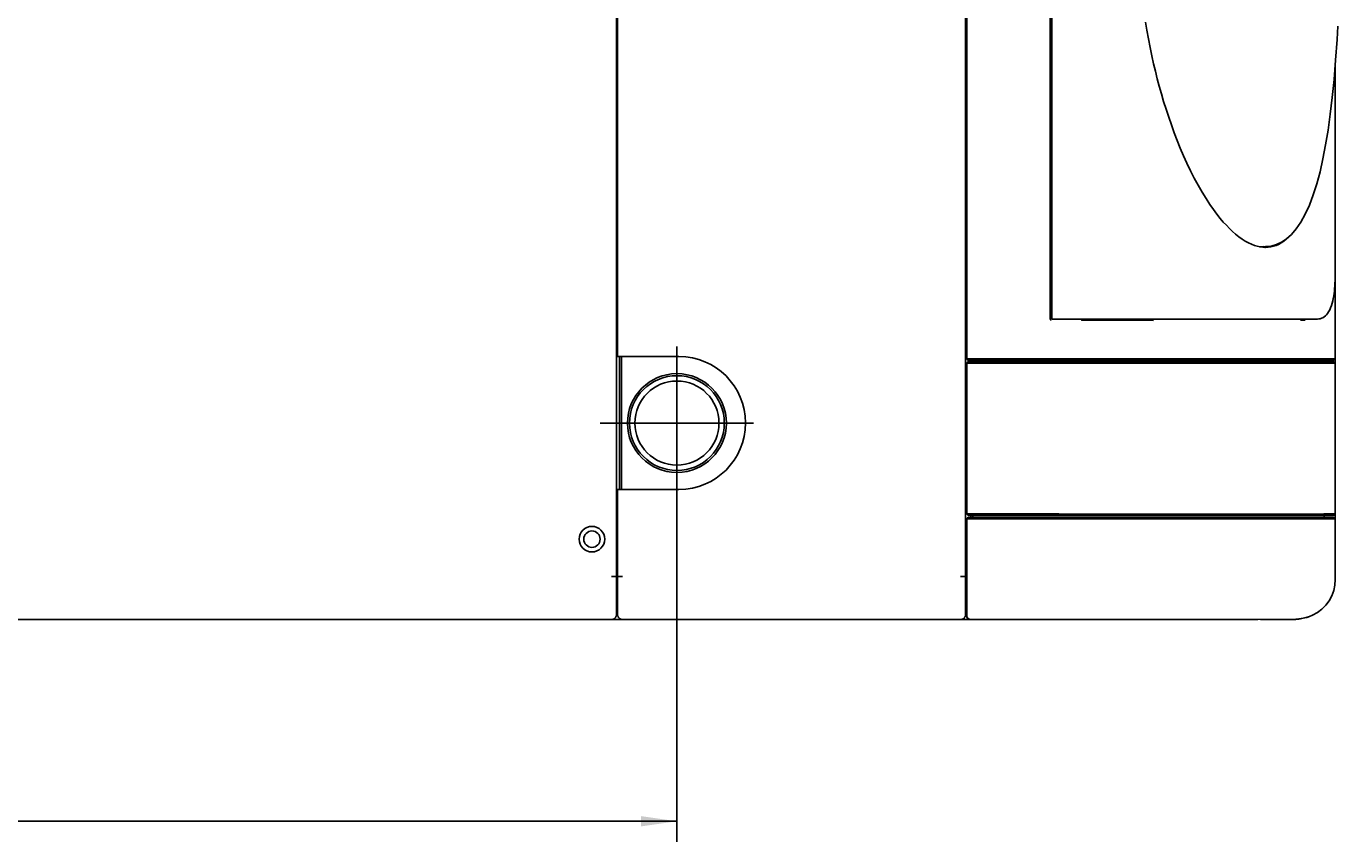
# Model space of a CAD drawing. Extents: x 213 to 948, y 153 to 704.
# Tile 23 of 62: x 565 to 693, y 153 to 232. Entities that reach past the tile are written whole.
import ezdxf

# ---------------------------------------------------------------- set-up
doc = ezdxf.new("R2010")
doc.units = 0
doc.header["$LTSCALE"] = 65.395
doc.header["$MEASUREMENT"] = 0
doc.linetypes.add('CENTER', pattern=[0.6, 0.375, -0.075, 0.075, -0.075])
doc.layers.get('0').update_dxf_attribs({"linetype": 'CONTINUOUS'})
for name, color, linetype in [('127-344632_DXF_CONTINUOUS_LINE', 7, 'CONTINUOUS'), ('127-344633_DXF_CONTINUOUS_LINE', 7, 'CONTINUOUS'), ('127-344635_DXF_CONTINUOUS_LINE', 7, 'CONTINUOUS'), ('127-344641_DXF_CONTINUOUS_LINE', 7, 'CONTINUOUS'), ('127-344646_DXF_CONTINUOUS_LINE', 7, 'CONTINUOUS'), ('127-344660_DXF_CONTINUOUS_LINE', 7, 'CONTINUOUS'), ('133-357613_DXF_DIMENSION', 7, 'CONTINUOUS'), ('133-357738_DXF_CONTINUOUS_LINE', 7, 'CONTINUOUS'), ('133-357871_DXF_CONTINUOUS_LINE', 7, 'CONTINUOUS'), ('133-357946_DXF_CONTINUOUS_LINE', 7, 'CONTINUOUS'), ('133-358078_DXF_CONTINUOUS_LINE', 7, 'CONTINUOUS'), ('133-358081_DXF_CONTINUOUS_LINE', 7, 'CONTINUOUS'), ('133-358252_DXF_CONTINUOUS_LINE', 7, 'CONTINUOUS'), ('133-358261_DXF_AXIS', 7, 'CONTINUOUS'), ('133-358261_DXF_CONTINUOUS_LINE', 7, 'CONTINUOUS'), ('133-358657_DXF_CONTINUOUS_LINE', 7, 'CONTINUOUS')]:
    doc.layers.add(name, color=color, linetype=linetype)
doc.styles.get("Standard").update_dxf_attribs({"font": 'txt', "width": 0.7})
doc.dimstyles.get("Standard").update_dxf_attribs({"dimtxt": 0.18, "dimasz": 0.18, "dimexe": 0.18, "dimexo": 0.0625, "dimgap": 0.09, "dimtad": 0, "dimtih": 1, "dimtoh": 1, "dimdec": 4, "dimzin": 0, "dimdsep": 46, "dimtxsty": 'Standard', "dimcen": 0.09, "dimadec": 0, "dimazin": 0, "dimtfac": 1, "dimtdec": 4, "dimtofl": 0, "dimtmove": 0, "dimatfit": 3, "dimfxl": 1, "dimtolj": 1, "dimtzin": 0, "dimarcsym": 0})

# ---------------------------------------------------------------- blocks, each defined once
blk = doc.blocks.new('_FILLED')
at = {"color": 0, "linetype": 'ByBlock'}
blk.add_solid([(0, 0), (-1, 0.143), (-1, -0.143)], dxfattribs=at)
blk = doc.blocks.new('*D5')
at = {"layer": '133-357613_DXF_DIMENSION', "color": 2, "linetype": 'Continuous', "transparency": 16777216}
for p, q in [((628.86, 186.02), (628.86, 152.66)), ((440.36, 174.71), (440.36, 152.66)), ((440.36, 154.66), (534.61, 154.66)), ((628.86, 154.66), (534.61, 154.66))]:
    blk.add_line(p, q, dxfattribs=at)
at = {"layer": '133-357613_DXF_DIMENSION', "color": 2, "linetype": 'Continuous', "transparency": 16777216, "xscale": 3.5, "yscale": 3.5, "zscale": 3.5, "rotation": 180}
blk.add_blockref('_FILLED', (440.36, 154.66), dxfattribs=at)
at = {"layer": '133-357613_DXF_DIMENSION', "color": 2, "linetype": 'Continuous', "transparency": 16777216, "xscale": 3.5, "yscale": 3.5, "zscale": 3.5}
blk.add_blockref('_FILLED', (628.86, 154.66), dxfattribs=at)
at = {"layer": '133-357613_DXF_DIMENSION', "color": 5, "linetype": 'Continuous', "transparency": 16777216, "width": 0.7}
blk.add_text('942.5', height=2.5, dxfattribs=at).set_placement((530.24, 155.28))

msp = doc.modelspace()

# ---------------------------------------------------------------- linework, layer by layer
at = {"layer": '127-344632_DXF_CONTINUOUS_LINE', "color": 7, "linetype": 'Continuous'}
for p, q in [((657.0636, 189.17483), (657.1636, 189.17483)), ((657.1636, 188.97483), (657.0636, 188.97483)), ((657.1636, 188.86805), (657.0636, 188.93034)), ((657.1636, 185.52526), (657.0636, 185.52768)), ((657.0636, 185.5143), (657.1636, 185.51181)), ((657.0636, 184.91678), (657.1636, 184.91429)), ((657.57282, 184.37483), (657.57282, 184.57483)), ((657.7636, 184.57483), (657.7636, 184.37483)), ((692.08603, 184.37483), (692.08603, 184.57483)), ((657.3236, 184.37483), (657.1636, 184.21483)), ((657.3236, 184.37483), (657.1636, 184.21483)), ((657.1636, 184.21483), (657.1636, 178.27859)), ((657.1636, 184.21483), (657.1636, 178.27859)), ((657.3236, 184.37483), (657.5663, 184.37483)), ((657.57282, 184.37483), (657.5663, 184.37483)), ((657.7636, 184.37483), (657.57282, 184.37483)), ((658.27942, 184.37483), (657.7636, 184.37483)), ((690.31914, 184.37483), (658.27942, 184.37483)), ((690.57282, 184.37483), (690.31914, 184.37483)), ((690.71103, 184.37483), (690.57282, 184.37483)), ((691.31457, 184.37483), (690.71103, 184.37483)), ((692.08603, 184.37483), (691.31457, 184.37483)), ((693.00177, 184.37483), (692.08603, 184.37483)), ((693.16178, 184.21483), (693.00178, 184.37483)), ((693.16176, 184.21483), (693.16178, 184.21483)), ((693.16178, 178.2786), (693.16178, 184.21483)), ((657.0636, 179.87208), (657.1636, 179.87208)), ((657.1636, 178.27859), (657.1636, 174.82163)), ((657.1636, 174.86959), (657.1636, 174.82163)), ((657.1636, 174.82163), (657.1636, 174.77451)), ((657.1636, 174.82163), (657.1636, 174.77451)), ((657.16497, 174.76273), (657.1636, 174.77451)), ((657.16637, 174.75059), (657.16497, 174.76273)), ((657.17419, 174.6831), (657.16637, 174.75059)), ((657.21513, 174.57812), (657.17419, 174.6831)), ((657.5636, 174.37451), (657.56854, 174.37451)), ((657.56854, 174.37451), (684.72366, 174.37451)), ((684.72366, 174.37451), (684.79437, 174.37451)), ((684.79437, 174.37451), (684.9636, 174.37451)), ((684.9636, 174.37451), (685.10196, 174.37451)), ((685.10196, 174.37451), (685.21863, 174.37451)), ((685.21863, 174.37451), (685.52929, 174.37451)), ((685.6031, 174.3749), (689.35165, 174.42117)), ((685.6031, 174.3749), (685.6031, 174.3749))]:
    msp.add_line(p, q, dxfattribs=at)
for points in [[(657.1636, 184.21483), (657.18346, 184.21483), (657.24105, 184.21483), (657.33067, 184.21483), (657.44342, 184.21483), (657.5681, 184.21483)], [(693.16176, 184.21483), (692.95794, 184.21483), (692.41869, 184.21483), (691.54906, 184.21483), (690.35722, 184.21483), (688.85432, 184.21483), (687.05445, 184.21483), (684.97447, 184.21483), (682.63389, 184.21483), (680.05462, 184.21483), (677.26085, 184.21483), (674.27874, 184.21483), (671.13626, 184.21483), (667.86283, 184.21483), (664.48915, 184.21483), (661.04682, 184.21483), (657.5681, 184.21483)], [(690.63591, 174.6581), (690.93591, 174.78304), (691.41406, 175.04908), (691.84958, 175.37994), (692.23387, 175.769), (692.55933, 176.20856), (692.81946, 176.68994), (693.0088, 177.20307), (693.12349, 177.73651), (693.16176, 178.27973)], [(657.5636, 174.37451), (657.4613, 174.38782), (657.36537, 174.42709), (657.2811, 174.49133), (657.21513, 174.57812)], [(685.5302, 174.37452), (685.53438, 174.37452), (685.55747, 174.37456), (685.58194, 174.37469), (685.6031, 174.3749)], [(689.35165, 174.42119), (689.8932, 174.46615), (690.42516, 174.5874), (690.63591, 174.6581)], [(689.35165, 174.42117), (689.83874, 174.45811), (690.38409, 174.57515), (690.63591, 174.65808)]]:
    msp.add_lwpolyline(points, dxfattribs=at)
at = {"layer": '127-344633_DXF_CONTINUOUS_LINE', "color": 7, "linetype": 'Continuous'}
for p, q in [((665.33017, 203.71664), (665.33017, 283.43302)), ((657.1636, 199.83483), (657.1636, 281.54891)), ((693.16135, 199.83483), (693.16135, 228.57057)), ((665.33017, 203.71728), (665.33017, 203.71724)), ((665.422, 203.62248), (665.42172, 203.62249)), ((668.38925, 203.63905), (668.33109, 203.63939)), ((668.98926, 203.63555), (668.38925, 203.63905)), ((675.41566, 203.59797), (668.98926, 203.63555)), ((690.21965, 203.61048), (689.77138, 203.61048)), ((657.3236, 199.67483), (657.1636, 199.83483)), ((693.00135, 199.67483), (693.16135, 199.83483)), ((693.16133, 199.83483), (693.16135, 199.83483)), ((657.3236, 199.67483), (657.5663, 199.67483)), ((657.5663, 199.67483), (692.08808, 199.67483)), ((692.08808, 199.67483), (692.12572, 199.67483)), ((692.12572, 199.67483), (692.20768, 199.67483)), ((692.20768, 199.67483), (692.4636, 199.67483)), ((692.4636, 199.67483), (692.50242, 199.67483)), ((692.50242, 199.67483), (692.50352, 199.67483)), ((692.50352, 199.67483), (692.51052, 199.67483)), ((692.51052, 199.67483), (693.00134, 199.67483))]:
    msp.add_line(p, q, dxfattribs=at)
for points in [[(657.1636, 205.60075), (657.15407, 205.59905), (657.12567, 205.59738), (657.07894, 205.59578), (657.0636, 205.59542)], [(657.1636, 205.14891), (657.15407, 205.15061), (657.12567, 205.15228), (657.07894, 205.15388), (657.0636, 205.15424)], [(657.1636, 204.00075), (657.15407, 203.99905), (657.12567, 203.99738), (657.07894, 203.99578), (657.0636, 203.99542)], [(665.42172, 203.62249), (665.41138, 203.62344), (665.39244, 203.62834), (665.37347, 203.63794), (665.35605, 203.65257), (665.34207, 203.67175), (665.33312, 203.69415), (665.33016, 203.71727)], [(657.1636, 203.54891), (657.15407, 203.55061), (657.12567, 203.55228), (657.07894, 203.55388), (657.0636, 203.55424)], [(668.38911, 203.61449), (668.39933, 203.61395), (668.4293, 203.61331), (668.47698, 203.61264), (668.53911, 203.61196), (668.61147, 203.61133), (668.68912, 203.61079), (668.76676, 203.61037), (668.83911, 203.61011), (668.90125, 203.61002), (668.94892, 203.61011), (668.97889, 203.61037), (668.98911, 203.61079)], [(657.1636, 199.83483), (657.17743, 199.83483), (657.21794, 199.83483), (657.28235, 199.83483), (657.3662, 199.83483), (657.4637, 199.83483), (657.5681, 199.83483)], [(657.5681, 199.83483), (660.35091, 199.83483), (663.11463, 199.83483), (665.8427, 199.83483), (668.51878, 199.83483), (671.12684, 199.83483), (673.65126, 199.83483), (676.07691, 199.83483), (678.38927, 199.83483), (680.57447, 199.83483), (682.61945, 199.83483), (684.51193, 199.83483), (686.24059, 199.83483), (687.79507, 199.83483), (689.16606, 199.83483), (690.34534, 199.83483), (691.32586, 199.83483), (692.10174, 199.83483), (692.66832, 199.83483), (693.02223, 199.83483), (693.16133, 199.83483)]]:
    msp.add_lwpolyline(points, dxfattribs=at)
at = {"layer": '127-344635_DXF_CONTINUOUS_LINE', "color": 7, "linetype": 'Continuous'}
for p, q in [((685.72555, 210.80309), (686.36244, 210.81725)), ((686.36244, 210.81725), (686.42369, 210.81862)), ((686.42369, 210.81862), (686.42685, 210.81893)), ((686.42369, 210.81862), (686.42687, 210.81869)), ((686.42688, 210.81869), (686.42386, 210.81862))]:
    msp.add_line(p, q, dxfattribs=at)
msp.add_lwpolyline([(686.42685, 210.81893), (686.89729, 210.86529), (687.40991, 211.00273), (687.91247, 211.23378), (688.40308, 211.56238), (688.88069, 211.99395), (689.34496, 212.53549), (689.79473, 213.19468), (690.22645, 213.97513), (690.63337, 214.87005), (691.01034, 215.8673), (691.35562, 216.95522), (691.67126, 218.13128), (691.95945, 219.39587), (692.22202, 220.75013), (692.46061, 222.19726), (692.67669, 223.74194), (692.87119, 225.38965), (693.045, 227.14794), (693.19863, 229.0263), (693.33226, 231.03507), (693.40464, 232.34437)], dxfattribs=at)
at = {"layer": '127-344641_DXF_CONTINUOUS_LINE', "color": 7, "linetype": 'Continuous'}
for p, q in [((657.0636, 204.88756), (657.1636, 204.82771)), ((657.0636, 204.6173), (657.1636, 204.55745)), ((657.1636, 204.50861), (657.0636, 204.56846))]:
    msp.add_line(p, q, dxfattribs=at)
at = {"layer": '127-344646_DXF_CONTINUOUS_LINE', "color": 7, "linetype": 'Continuous'}
for p, q in [((665.46836, 283.41483), (665.46836, 203.73483)), ((693.13891, 207.73483), (693.13891, 228.29611)), ((665.46836, 203.73483), (665.60587, 203.73483)), ((668.32343, 203.73483), (665.60587, 203.73483)), ((668.38911, 203.73483), (668.32343, 203.73483)), ((668.38199, 203.73483), (668.33977, 203.73483)), ((668.38911, 203.73483), (668.38911, 203.73483)), ((668.98911, 203.73483), (668.38911, 203.73483)), ((669.46132, 203.73483), (668.98911, 203.73483)), ((669.46132, 203.73483), (668.98972, 203.73483)), ((669.46132, 203.73483), (670.42941, 203.73483)), ((670.42941, 203.73483), (669.46132, 203.73483)), ((671.96964, 203.73483), (670.42941, 203.73483)), ((671.96964, 203.73483), (670.42941, 203.73483)), ((690.36077, 203.73483), (671.96964, 203.73483)), ((690.35, 203.73483), (671.96964, 203.73483)), ((690.3592, 203.73483), (690.35, 203.73483)), ((690.36077, 203.73483), (690.3592, 203.73483)), ((690.36077, 203.73483), (690.36224, 203.73483)), ((690.36255, 203.73483), (690.36077, 203.73483)), ((690.36224, 203.73483), (691.43416, 203.73483)), ((691.43416, 203.73483), (690.36255, 203.73483)), ((691.4342, 203.73483), (691.43416, 203.73483))]:
    msp.add_line(p, q, dxfattribs=at)
for points in [[(674.62424, 232.75629), (674.75669, 231.97085), (674.91006, 231.12784), (675.07925, 230.2653), (675.2515, 229.44692), (675.42314, 228.68178), (675.59878, 227.94316), (675.78224, 227.21319), (675.97546, 226.48457), (676.1806, 225.75062), (676.40069, 225.00341), (676.63751, 224.24073), (676.89015, 223.46922), (677.15685, 222.69709), (677.4354, 221.93246), (677.72458, 221.17964), (678.02619, 220.43504), (678.34288, 219.69416), (678.67565, 218.95743), (679.02466, 218.22742), (679.38973, 217.50746), (679.76957, 216.80291), (680.15688, 216.12876), (680.54067, 215.50278), (680.91332, 214.9335), (681.26986, 214.42326), (681.60779, 213.97006), (681.92619, 213.56969), (682.22848, 213.21324), (682.52197, 212.88907), (682.81506, 212.58687), (683.11664, 212.29841), (683.42966, 212.02327), (683.7484, 211.76875), (684.06582, 211.54137), (684.37687, 211.34427), (684.67914, 211.17767), (684.97281, 211.03994), (685.2593, 210.92914), (685.53946, 210.84402), (685.81384, 210.78367), (686.08305, 210.74743), (686.2913, 210.73556)], [(686.2913, 210.73556), (686.34779, 210.73485), (686.60873, 210.74579), (686.86658, 210.78039), (687.12183, 210.83909), (687.37484, 210.9225), (687.62626, 211.03165), (687.87689, 211.16806), (688.12679, 211.3332), (688.37506, 211.52803), (688.61912, 211.75154), (688.6596, 211.79417)], [(685.89741, 210.77242), (685.94545, 210.77661), (686.14791, 210.81248)], [(691.4342, 203.73483), (691.55021, 203.74121), (691.68169, 203.76419), (691.81501, 203.80553), (691.94653, 203.86577), (692.07304, 203.94432), (692.19231, 204.03987), (692.30348, 204.15126), (692.40924, 204.28142), (692.51356, 204.4383), (692.6144, 204.6238), (692.70563, 204.82855), (692.7862, 205.04764), (692.85568, 205.27494), (692.91508, 205.50752), (692.96579, 205.74482), (693.00883, 205.98648), (693.04497, 206.23202), (693.07471, 206.48073), (693.09846, 206.73189), (693.11655, 206.98486), (693.12922, 207.23906), (693.13663, 207.49395), (693.13891, 207.73483)]]:
    msp.add_lwpolyline(points, dxfattribs=at)
at = {"layer": '127-344660_DXF_CONTINUOUS_LINE', "color": 7, "linetype": 'Continuous'}
for p, q in [((657.0636, 204.37483), (657.1636, 204.37483)), ((657.1636, 204.17483), (657.0636, 204.17483)), ((657.1636, 204.06805), (657.0636, 204.13034)), ((657.1636, 200.72526), (657.0636, 200.72768)), ((657.0636, 200.7143), (657.1636, 200.71181)), ((657.0636, 200.11678), (657.1636, 200.11429)), ((657.3236, 199.57483), (657.1636, 199.41483)), ((657.1636, 199.41483), (657.1636, 184.67977)), ((657.3236, 199.57483), (657.5663, 199.57483)), ((657.57282, 199.57483), (657.5663, 199.57483)), ((657.57282, 199.57483), (657.57282, 199.67483)), ((657.7636, 199.57483), (657.57282, 199.57483)), ((657.7636, 199.67483), (657.7636, 199.57483)), ((658.37318, 199.57483), (657.7636, 199.57483)), ((690.44, 199.57483), (658.37318, 199.57483)), ((690.57282, 199.57483), (690.44, 199.57483)), ((690.71103, 199.57483), (690.57282, 199.57483)), ((691.37052, 199.57483), (690.71103, 199.57483)), ((691.39624, 199.57483), (691.37052, 199.57483)), ((692.08302, 199.57483), (691.39624, 199.57483)), ((692.08302, 199.57483), (692.08302, 199.67483)), ((693.00177, 199.57483), (692.08302, 199.57483)), ((693.16178, 199.41483), (693.00178, 199.57483)), ((693.16176, 199.41483), (693.16178, 199.41483)), ((693.16178, 184.68471), (693.16178, 199.41483)), ((657.0636, 189.55538), (657.1636, 189.48919)), ((657.56695, 184.57483), (657.26349, 184.57483)), ((657.2636, 184.57483), (657.2636, 184.57977)), ((692.36345, 184.57483), (657.56695, 184.57483)), ((692.46396, 184.57607), (692.80303, 184.58025)), ((693.06178, 184.58347), (693.05692, 184.58339)), ((693.06178, 184.58347), (693.16176, 184.68471)), ((693.16178, 184.68471), (693.16176, 184.68471))]:
    msp.add_line(p, q, dxfattribs=at)
for points in [[(657.1636, 199.41483), (657.18346, 199.41483), (657.24105, 199.41483), (657.33067, 199.41483), (657.44342, 199.41483), (657.5681, 199.41483)], [(693.16176, 199.41483), (692.95794, 199.41483), (692.41869, 199.41483), (691.54906, 199.41483), (690.35722, 199.41483), (688.85432, 199.41483), (687.05445, 199.41483), (684.97447, 199.41483), (682.63389, 199.41483), (680.05462, 199.41483), (677.26085, 199.41483), (674.27874, 199.41483), (671.13626, 199.41483), (667.86283, 199.41483), (664.48915, 199.41483), (661.04682, 199.41483), (657.5681, 199.41483)], [(657.5681, 184.6847), (657.53294, 184.68469), (657.49802, 184.68465), (657.46362, 184.68456), (657.43, 184.68444), (657.39742, 184.68428), (657.36611, 184.68408), (657.33631, 184.68386), (657.30825, 184.6836), (657.28218, 184.68331), (657.25828, 184.68299), (657.23676, 184.68264), (657.21778, 184.68228), (657.20148, 184.68189), (657.18798, 184.68149), (657.17738, 184.68107), (657.16974, 184.68064), (657.16514, 184.68021), (657.1636, 184.67977)], [(657.2636, 184.57483), (657.22931, 184.60912), (657.19598, 184.64245), (657.1636, 184.67482)], [(657.56695, 184.58346), (657.54069, 184.58345), (657.5146, 184.58341), (657.4889, 184.58335), (657.46378, 184.58326), (657.43943, 184.58314), (657.41601, 184.58299), (657.39371, 184.58282), (657.3727, 184.58263), (657.35315, 184.58241), (657.33523, 184.58217), (657.31906, 184.58192), (657.30477, 184.58164), (657.29249, 184.58135), (657.28229, 184.58105), (657.27425, 184.58074), (657.26842, 184.58042), (657.26486, 184.5801), (657.2636, 184.57977)], [(692.36345, 184.58221), (692.18877, 184.58209), (691.93296, 184.58195), (691.64459, 184.58183), (691.32388, 184.58171), (690.97131, 184.58161), (690.58744, 184.58151), (690.17279, 184.58142), (689.72762, 184.58135), (689.25217, 184.58127), (688.74677, 184.58121), (688.21209, 184.58116), (687.6489, 184.58111), (687.05786, 184.58107), (686.43918, 184.58103), (685.79294, 184.581), (685.11943, 184.58098), (684.41971, 184.58096), (683.69506, 184.58095), (682.94654, 184.58094), (682.17438, 184.58094), (681.37863, 184.58095), (680.55958, 184.58096), (679.71849, 184.58098), (678.85687, 184.581), (677.97602, 184.58103), (677.07633, 184.58106), (676.158, 184.58111), (675.22141, 184.58115), (674.26767, 184.58121), (673.29811, 184.58127), (672.3139, 184.58134), (671.31564, 184.58142), (670.30382, 184.58151), (669.27911, 184.5816), (668.24291, 184.58171), (667.19684, 184.58182), (666.14244, 184.58195), (665.081, 184.58208), (664.01375, 184.58223), (662.94198, 184.5824), (661.86724, 184.58257), (660.79116, 184.58277), (659.71518, 184.58298), (658.6402, 184.58321), (657.56695, 184.58346)], [(693.16176, 184.68471), (693.1348, 184.68442), (693.07545, 184.68416), (692.98349, 184.68392), (692.85865, 184.68369), (692.70081, 184.68349), (692.51003, 184.6833), (692.28634, 184.68313), (692.02975, 184.68297), (691.74063, 184.68283), (691.41916, 184.6827), (691.06556, 184.68258), (690.68054, 184.68247), (690.2647, 184.68237), (689.81828, 184.68228), (689.34155, 184.6822), (688.83482, 184.68212), (688.29868, 184.68206), (687.73381, 184.682), (687.14099, 184.68196), (686.52059, 184.68191), (685.87268, 184.68188), (685.1974, 184.68185), (684.49573, 184.68183), (683.76896, 184.68182), (683.01828, 184.68181), (682.24398, 184.68181), (681.44608, 184.68182), (680.6248, 184.68183), (679.78135, 184.68185), (678.9173, 184.68188), (678.03402, 184.68191), (677.13185, 184.68195), (676.21091, 184.682), (675.27166, 184.68206), (674.31531, 184.68212), (673.34306, 184.68219), (672.35606, 184.68227), (671.35499, 184.68236), (670.34043, 184.68246), (669.3128, 184.68257), (668.27355, 184.68269), (667.2248, 184.68282), (666.16761, 184.68297), (665.10294, 184.68312), (664.03284, 184.6833), (662.9583, 184.68348), (661.88039, 184.68369), (660.80128, 184.68391), (659.72239, 184.68415), (658.64434, 184.68441), (657.5681, 184.6847)], [(693.05692, 184.58339), (693.03489, 184.58322), (692.97572, 184.58299), (692.88399, 184.58277), (692.75947, 184.58258), (692.6021, 184.5824), (692.41186, 184.58224), (692.36345, 184.58221)], [(692.46396, 184.57607), (692.41282, 184.57544), (692.36357, 184.57483)]]:
    msp.add_lwpolyline(points, dxfattribs=at)
at = {"layer": '133-357738_DXF_CONTINUOUS_LINE', "color": 3, "linetype": 'Continuous'}
for p, q in [((693.1636, 199.83483), (693.1636, 199.41483)), ((693.1636, 199.41483), (693.1636, 199.83483)), ((693.1636, 184.68471), (693.1636, 184.21483)), ((693.1636, 184.21483), (693.1636, 184.68471)), ((688.9636, 174.37483), (685.8636, 174.37483)), ((688.9636, 174.41638), (688.9636, 174.37483)), ((688.9636, 174.37483), (688.9636, 174.41638))]:
    msp.add_line(p, q, dxfattribs=at)
for start, end in [(270, 275.342565), (270, 274.6019346), (274.6019346, 275), (275, 275.3517162), (275.342565, 280.7652764), (275.3517162, 280.805876)]:
    msp.add_arc((688.9636, 178.57483), 4.2, start, end, dxfattribs=at)
at = {"layer": '133-357871_DXF_CONTINUOUS_LINE', "color": 3, "linetype": 'Continuous'}
msp.add_line((623.2636, 187.07483), (623.2636, 200.07483), dxfattribs=at)
at = {"layer": '133-357871_DXF_CONTINUOUS_LINE', "color": 7, "linetype": 'Continuous'}
msp.add_line((623.4636, 187.07483), (623.4636, 200.07483), dxfattribs=at)
at = {"layer": '133-357871_DXF_CONTINUOUS_LINE', "color": 3, "linetype": 'Continuous'}
msp.add_arc((623.0636, 179.17483), 0.6, 90, 99.5940682, dxfattribs=at)
at = {"layer": '133-357946_DXF_CONTINUOUS_LINE', "color": 3, "linetype": 'Continuous'}
for p, q in [((622.9636, 179.67483), (623.0636, 179.67483)), ((657.0636, 179.67483), (657.1636, 179.67483))]:
    msp.add_line(p, q, dxfattribs=at)
at = {"layer": '133-358078_DXF_CONTINUOUS_LINE', "color": 3, "linetype": 'Continuous'}
for p, q in [((657.0636, 308.57483), (657.0636, 178.57483)), ((657.0636, 308.57483), (657.0636, 178.57483)), ((623.0636, 275.1398), (623.0636, 200.07483)), ((623.0636, 200.07483), (623.2636, 200.07483)), ((623.2636, 200.07483), (623.4636, 200.07483)), ((623.4636, 200.07483), (623.5636, 200.07483)), ((623.5636, 200.07483), (629.0636, 200.07483)), ((623.0636, 187.07483), (623.2636, 187.07483)), ((623.0636, 187.07483), (623.0636, 178.57483)), ((623.2636, 187.07483), (623.4636, 187.07483)), ((623.4636, 187.07483), (623.5636, 187.07483)), ((623.5636, 187.07483), (629.0636, 187.07483)), ((623.0636, 178.57483), (623.19635, 178.57483)), ((623.19635, 178.57483), (623.0636, 178.57483)), ((623.0636, 178.57483), (623.0636, 176.58975)), ((623.19635, 178.57483), (623.2636, 178.57483)), ((623.21005, 178.57483), (623.19635, 178.57483)), ((623.2636, 178.57483), (623.21005, 178.57483)), ((623.2636, 178.57483), (623.5636, 178.57483)), ((623.26971, 178.57483), (623.2636, 178.57483)), ((623.3836, 178.57483), (623.26971, 178.57483)), ((623.5636, 178.57483), (623.3836, 178.57483)), ((656.5636, 178.57483), (656.8636, 178.57483)), ((656.8636, 178.57483), (656.5636, 178.57483)), ((656.8636, 178.57483), (656.86798, 178.57483)), ((656.9636, 178.57483), (656.8636, 178.57483)), ((656.86798, 178.57483), (656.96028, 178.57483)), ((656.96028, 178.57483), (656.9636, 178.57483)), ((657.04336, 178.57483), (656.9636, 178.57483)), ((656.9636, 178.57483), (657.02554, 178.57483)), ((657.02554, 178.57483), (657.05932, 178.57483)), ((657.05404, 178.57483), (657.04336, 178.57483)), ((657.0636, 178.57483), (657.05404, 178.57483)), ((657.05932, 178.57483), (657.0636, 178.57483)), ((657.0636, 178.57483), (657.0636, 176.58975)), ((623.0636, 176.58975), (623.0636, 176.3687)), ((623.0636, 176.3687), (623.0636, 175.47483)), ((657.0636, 176.58975), (657.0636, 176.3687)), ((657.0636, 176.3687), (657.0636, 175.47483)), ((623.0636, 175.47483), (623.0636, 175.27811)), ((623.0636, 175.27811), (623.0636, 175.27483)), ((623.0636, 175.27483), (623.0636, 174.87483)), ((623.5636, 174.37483), (623.2636, 174.37483)), ((623.5636, 174.37483), (656.5636, 174.37483)), ((656.5636, 174.37483), (656.9036, 174.37483)), ((656.5636, 174.37483), (656.9036, 174.37483)), ((657.0636, 175.47483), (657.0636, 175.27811)), ((657.0636, 175.27811), (657.0636, 175.27483)), ((657.0636, 175.27483), (657.0636, 174.87483))]:
    msp.add_line(p, q, dxfattribs=at)
at = {"layer": '133-358078_DXF_CONTINUOUS_LINE', "color": 7, "linetype": 'Continuous'}
for p, q in [((623.2636, 174.37483), (623.2636, 174.47483)), ((656.9036, 174.37483), (656.9036, 174.50841))]:
    msp.add_line(p, q, dxfattribs=at)
at = {"layer": '133-358078_DXF_CONTINUOUS_LINE', "color": 3, "linetype": 'Continuous'}
for points in [[(623.0636, 178.57483), (623.0636, 178.29833), (623.0636, 178.02337), (623.0636, 177.7515), (623.0636, 177.48424), (623.0636, 177.22307), (623.0636, 176.96946), (623.0636, 176.72483), (623.0636, 176.58975)], [(623.0636, 176.58975), (623.0636, 176.49055), (623.0636, 176.3687)], [(623.0636, 176.3687), (623.0636, 176.26792), (623.0636, 176.05819), (623.0636, 175.86254), (623.0636, 175.68205), (623.0636, 175.51775), (623.0636, 175.47483)], [(623.0636, 175.47483), (623.0636, 175.37054), (623.0636, 175.27483)], [(623.0636, 175.27483), (623.0636, 175.24125), (623.0636, 175.1306), (623.0636, 175.03921), (623.0636, 174.9676), (623.0636, 174.91616), (623.0636, 174.88518), (623.0636, 174.87483)]]:
    msp.add_lwpolyline(points, dxfattribs=at)
for centre, radius, start, end in [((629.0636, 193.57483), 6.5, 270, 90), ((623.5636, 174.87483), 0.5, 180, 188.2755255), ((623.5636, 174.87483), 0.5, 180, 188.2748681), ((623.5636, 174.87483), 0.5, 188.2755255, 190.8889204), ((623.5636, 174.87483), 0.5, 190.8889204, 196.6229323), ((623.5636, 174.87483), 0.5, 190.8889294, 196.6229355), ((623.5636, 174.87483), 0.5, 196.6229323, 199.6024519), ((623.5636, 174.87483), 0.5, 199.6024519, 205.1593521), ((623.5636, 174.87483), 0.5, 199.6024567, 205.1593584), ((623.5636, 174.87483), 0.5, 205.1593521, 208.0044005), ((623.5636, 174.87483), 0.5, 208.0044005, 214.5050336), ((623.5636, 174.87483), 0.5, 208.0044043, 214.5050386), ((623.5636, 174.87483), 0.5, 214.5050336, 216.3024478), ((623.5636, 174.87483), 0.5, 214.5050386, 216.3024489), ((623.5636, 174.87483), 0.5, 216.3024478, 224.0210106), ((623.5636, 174.87483), 0.5, 224.0167896, 224.6990519), ((623.5636, 174.87483), 0.5, 224.0210106, 224.6969611), ((623.5636, 174.87483), 0.5, 224.6969611, 225), ((623.5636, 174.87483), 0.5, 225, 225.5480449), ((623.5636, 174.87483), 0.5, 225.5480449, 233.1340109), ((623.5636, 174.87483), 0.5, 225.5511201, 233.1301024), ((623.5636, 174.87483), 0.5, 233.1301024, 233.6604905), ((623.5636, 174.87483), 0.5, 233.1340109, 233.6579508), ((623.5636, 174.87483), 0.5, 233.6579508, 234), ((623.5636, 174.87483), 0.5, 234, 234.9965535), ((623.5636, 174.87483), 0.5, 234.9965535, 241.8300187), ((623.5636, 174.87483), 0.5, 235.0017657, 241.8300246), ((623.5636, 174.87483), 0.5, 241.8300246, 243.8735377), ((623.5636, 174.87483), 0.5, 241.8300187, 243.8735423), ((623.5636, 174.87483), 0.5, 243.8735377, 251.8253949), ((623.5636, 174.87483), 0.5, 243.8735423, 251.8254032), ((623.5636, 174.87483), 0.5, 251.8253949, 252.6670082), ((623.5636, 174.87483), 0.5, 251.8254032, 252.6670351), ((623.5636, 174.87483), 0.5, 252.6670082, 259.9039501), ((623.5636, 174.87483), 0.5, 252.6670351, 259.9040471), ((623.5636, 174.87483), 0.5, 259.9039501, 261.9939042), ((623.5636, 174.87483), 0.5, 259.9040471, 261.99286), ((623.5636, 174.87483), 0.5, 261.99286, 270), ((623.5636, 174.87483), 0.5, 261.9939042, 270), ((656.5636, 174.87483), 0.5, 270, 276.6906259), ((656.5636, 174.87483), 0.5, 270, 276.6912442), ((656.5636, 174.87483), 0.5, 276.6906259, 322.7539015), ((656.5636, 174.87483), 0.5, 276.6912442, 322.5), ((656.5636, 174.87483), 0.5, 322.5, 322.755298), ((656.5636, 174.87483), 0.5, 322.7539015, 323.1301024), ((656.5636, 174.87483), 0.5, 322.755298, 323.1280463), ((656.5636, 174.87483), 0.5, 323.1280463, 329.3545389), ((656.5636, 174.87483), 0.5, 323.1301024, 329.3544506), ((656.5636, 174.87483), 0.5, 329.3544506, 331.0041007), ((656.5636, 174.87483), 0.5, 329.3545389, 331.0043949), ((656.5636, 174.87483), 0.5, 331.0041007, 336.5539656), ((656.5636, 174.87483), 0.5, 331.0043949, 336.5546724), ((656.5636, 174.87483), 0.5, 336.5539656, 337.8904538), ((656.5636, 174.87483), 0.5, 336.5546724, 337.8908105), ((656.5636, 174.87483), 0.5, 337.8904538, 344.4832226), ((656.5636, 174.87483), 0.5, 337.8908105, 344.4835348), ((656.5636, 174.87483), 0.5, 344.4835348, 346.0077374), ((656.5636, 174.87483), 0.5, 344.4832226, 346.0056521), ((656.5636, 174.87483), 0.5, 346.0077374, 348.7762041), ((656.5636, 174.87483), 0.5, 348.7762041, 351.2592734), ((656.5636, 174.87483), 0.5, 351.2592734, 353.2525229), ((656.5636, 174.87483), 0.5, 353.2540969, 0), ((656.5636, 174.87483), 0.5, 353.2525229, 0)]:
    msp.add_arc(centre, radius, start, end, dxfattribs=at)
at = {"layer": '133-358081_DXF_CONTINUOUS_LINE', "color": 3, "linetype": 'Continuous'}
for p, q in [((622.9636, 275.20264), (622.9636, 178.57483)), ((622.9636, 275.20264), (622.9636, 178.57483)), ((622.4636, 178.57483), (622.7636, 178.57483)), ((622.7636, 178.57483), (622.4636, 178.57483)), ((622.7636, 178.57483), (622.84148, 178.57483)), ((622.8636, 178.57483), (622.7636, 178.57483)), ((622.84148, 178.57483), (622.88423, 178.57483)), ((622.94009, 178.57483), (622.8636, 178.57483)), ((622.88423, 178.57483), (622.94335, 178.57483)), ((622.95404, 178.57483), (622.94009, 178.57483)), ((622.94335, 178.57483), (622.9636, 178.57483)), ((622.9636, 178.57483), (622.95404, 178.57483)), ((622.9636, 178.57483), (622.9636, 177.47483)), ((622.9636, 177.47483), (622.9636, 176.7172)), ((622.9636, 176.7172), (622.9636, 176.48582)), ((622.9636, 176.48582), (622.9636, 175.47732)), ((520.0636, 174.37483), (622.4636, 174.37483)), ((622.4636, 174.37483), (622.8036, 174.37483)), ((622.4636, 174.37483), (622.8036, 174.37483)), ((622.9636, 175.47732), (622.9636, 175.47483)), ((622.9636, 175.47483), (622.9636, 175.27483)), ((622.9636, 175.27483), (622.9636, 174.87483))]:
    msp.add_line(p, q, dxfattribs=at)
at = {"layer": '133-358081_DXF_CONTINUOUS_LINE', "color": 7, "linetype": 'Continuous'}
msp.add_line((622.8036, 174.37483), (622.8036, 174.50937), dxfattribs=at)
at = {"layer": '133-358081_DXF_CONTINUOUS_LINE', "color": 3, "linetype": 'Continuous'}
for centre, radius, start, end in [((620.5636, 182.22483), 1.25, 90, 270), ((620.5636, 182.22483), 1.25, 270, 90), ((622.4636, 174.87483), 0.5, 270, 277.5131014), ((622.4636, 174.87483), 0.5, 270, 277.513595), ((622.4636, 174.87483), 0.5, 277.5131014, 279.8808398), ((622.4636, 174.87483), 0.5, 277.513595, 279.8808126), ((622.4636, 174.87483), 0.5, 279.8808398, 285.097959), ((622.4636, 174.87483), 0.5, 279.8808126, 285.0979503), ((622.4636, 174.87483), 0.5, 285.097959, 287.7873377), ((622.4636, 174.87483), 0.5, 285.0979503, 287.7873247), ((622.4636, 174.87483), 0.5, 287.7873377, 292.8739083), ((622.4636, 174.87483), 0.5, 287.7873247, 292.8738917), ((622.4636, 174.87483), 0.5, 292.8739083, 295.4110762), ((622.4636, 174.87483), 0.5, 292.8738917, 295.4110669), ((622.4636, 174.87483), 0.5, 295.4110762, 301.5466348), ((622.4636, 174.87483), 0.5, 295.4110669, 301.5466242), ((622.4636, 174.87483), 0.5, 301.5466348, 302.9405113), ((622.4636, 174.87483), 0.5, 301.5466242, 302.9405092), ((622.4636, 174.87483), 0.5, 302.9405092, 310.4431942), ((622.4636, 174.87483), 0.5, 310.4431979, 312.523666), ((622.4636, 174.87483), 0.5, 310.4431942, 312.5236558), ((622.4636, 174.87483), 0.5, 312.5236558, 317.9989198), ((622.4636, 174.87483), 0.5, 312.523666, 317.9971462), ((622.4636, 174.87483), 0.5, 317.9971462, 320.6416612), ((622.4636, 174.87483), 0.5, 317.9989198, 319.0909091), ((622.4636, 174.87483), 0.5, 319.0909091, 320.6481789), ((622.4636, 174.87483), 0.5, 320.6481789, 323.1299703), ((622.4636, 174.87483), 0.5, 323.1301024, 325.7952177), ((622.4636, 174.87483), 0.5, 323.1299703, 325.7916803), ((622.4636, 174.87483), 0.5, 325.7916803, 327.2727273), ((622.4636, 174.87483), 0.5, 325.7952177, 328.1974658), ((622.4636, 174.87483), 0.5, 327.2727273, 328.1975389), ((622.4636, 174.87483), 0.5, 328.1975389, 334.4160556), ((622.4636, 174.87483), 0.5, 328.1974658, 334.4146688), ((622.4636, 174.87483), 0.5, 334.4146688, 335.662344), ((622.4636, 174.87483), 0.5, 334.4160556, 335.6626458), ((622.4636, 174.87483), 0.5, 335.6626458, 343.0911308), ((622.4636, 174.87483), 0.5, 343.0911308, 345.1554325), ((622.4636, 174.87483), 0.5, 343.0910309, 345.152006), ((622.4636, 174.87483), 0.5, 345.1554325, 348.7786505), ((622.4636, 174.87483), 0.5, 348.7786505, 350.8055003), ((622.4636, 174.87483), 0.5, 350.8055003, 351.8181818), ((622.4636, 174.87483), 0.5, 351.8181818, 352.7191306), ((622.4636, 174.87483), 0.5, 352.7213214, 0), ((622.4636, 174.87483), 0.5, 352.7191306, 0)]:
    msp.add_arc(centre, radius, start, end, dxfattribs=at)
at = {"layer": '133-358081_DXF_CONTINUOUS_LINE', "color": 7, "linetype": 'Continuous'}
for start, end in [(0, 180), (180, 0)]:
    msp.add_arc((620.5636, 182.22483), 0.8, start, end, dxfattribs=at)
at = {"layer": '133-358252_DXF_CONTINUOUS_LINE', "color": 3, "linetype": 'Continuous'}
for p, q in [((622.9636, 179.37483), (623.0636, 179.37483)), ((657.0636, 179.37483), (657.1636, 179.37483)), ((622.8036, 174.37483), (622.8636, 174.37483)), ((622.8036, 174.37483), (622.8636, 174.37483)), ((622.8636, 174.37483), (623.2636, 174.37483)), ((622.8636, 174.37483), (623.2636, 174.37483)), ((656.9036, 174.37483), (656.9636, 174.37483)), ((656.9036, 174.37483), (656.9636, 174.37483)), ((656.9636, 174.37483), (657.1636, 174.37483)), ((656.9636, 174.37483), (657.1636, 174.37483)), ((657.1636, 174.37483), (657.2636, 174.37483)), ((657.19359, 174.63334), (657.2099, 174.54715)), ((657.2099, 174.54715), (657.22996, 174.46362)), ((657.22996, 174.46362), (657.26086, 174.39945)), ((657.2636, 174.37483), (657.23786, 174.37483)), ((657.26086, 174.39945), (657.30857, 174.37483)), ((657.30857, 174.37483), (657.3912, 174.37483)), ((657.3912, 174.37483), (657.42525, 174.37483)), ((657.42525, 174.37483), (657.3912, 174.37483)), ((657.45912, 174.39029), (657.42525, 174.37483)), ((657.5636, 174.37483), (657.42525, 174.37483))]:
    msp.add_line(p, q, dxfattribs=at)
at = {"layer": '133-358252_DXF_CONTINUOUS_LINE', "color": 7, "linetype": 'Continuous'}
msp.add_line((657.30857, 174.47039), (657.30857, 174.37483), dxfattribs=at)
at = {"layer": '133-358261_DXF_AXIS', "color": 2, "linetype": 'CENTER'}
for q in [(628.8636, 201.05187), (621.3786, 193.56687), (636.3486, 193.56687), (628.8636, 186.08187)]:
    msp.add_line((628.8636, 193.56687), q, dxfattribs=at)
at = {"layer": '133-358261_DXF_CONTINUOUS_LINE', "color": 7, "linetype": 'Continuous'}
for radius, start, end in [(4.83, 90.2736021, 269.7276022), (4.62985, 90, 270), (4.11, 90, 270), (4.83, 90, 90.2736021), (4.83, 89.7276022, 90), (4.62985, 270, 90), (4.11, 270, 90), (4.83, 270.2736021, 89.7276022), (4.83, 269.7276022, 270), (4.83, 270, 270.2736021)]:
    msp.add_arc((628.8636, 193.56687), radius, start, end, dxfattribs=at)
at = {"layer": '133-358657_DXF_CONTINUOUS_LINE', "color": 7, "linetype": 'Continuous'}
msp.add_line((623.0636, 179.61549), (622.9636, 179.61845), dxfattribs=at)
msp.add_line((623.0636, 179.61549), (622.9636, 179.61845), dxfattribs=at)

# ---------------------------------------------------------------- dimensions: what is measured, and where the dimension line sits
at = {"layer": '133-357613_DXF_DIMENSION', "color": 2, "linetype": 'Continuous'}
dim = msp.add_linear_dim(base=(440.3636, 154.65519), p1=(628.8636, 186.02187), p2=(440.3636, 174.71483), angle=180, dimstyle='Standard', dxfattribs=at)
dim.commit()
dim.dimension.update_dxf_attribs({"geometry": '*D5', "text_midpoint": (534.6136, 156.53019), "dimtype": 128})

doc.saveas('drawing.dxf')
